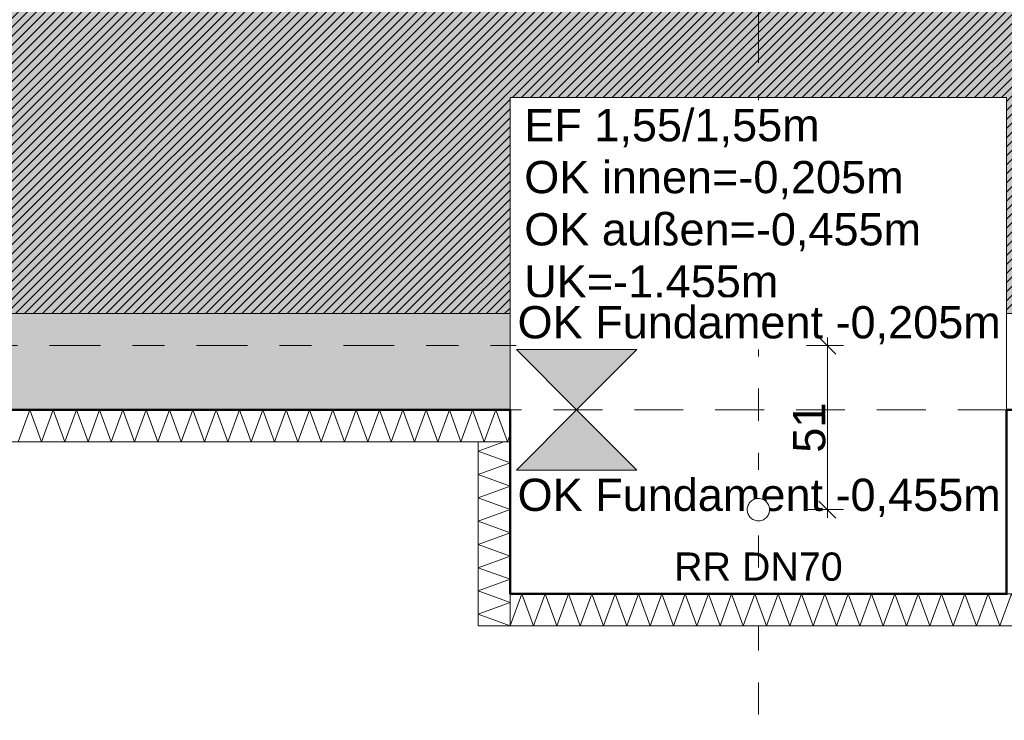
# Model space of a CAD drawing. Header units: metres. Extents: x -273 to 6, y -183 to 13.
# Tile 27 of 256: x -170.13 to -167.05, y -40.62 to -38.43. Entities that reach past the tile are written whole.
import ezdxf

# ---------------------------------------------------------------- set-up
doc = ezdxf.new("R2010")
doc.units = ezdxf.units.M
doc.header["$LTSCALE"] = 0.05
doc.header["$PDMODE"] = 1
doc.header["$PDSIZE"] = -2
doc.linetypes.add('ISO-02 Strichlinie', pattern=[3.81, 3.048, -0.762])
doc.linetypes.add('Linienart-53', pattern=[5.291531, 3.175, -1.058062, 0.352704, -0.705764])
doc.layers.get('0').update_dxf_attribs({"lineweight": 25})
for name, color, linetype, lineweight, true_color in [('00 -Bauelemente -Dämmung innen', 7, 'Continuous', 9, 0xff7fe6), ('30 -32 Gründung- 2 Flachgründungen u. Bodenplatten', 7, 'Continuous', 9, 0xff6633), ('30 -32 Gründung-4 Frostschürze', 7, 'Continuous', 9, 0x66aaff), ('70 -72 Beschriftung- 1 Beschriftung allgemein', 7, 'Continuous', 9, 0xff6633), ('70 -76 Bemaßung- 2 Allgemein', 7, 'Continuous', 5, 0x6666cc)]:
    doc.layers.add(name, color=color, linetype=linetype, lineweight=lineweight, true_color=true_color)
for name, color, linetype, lineweight in [('30 -35 Decken- 2 Beläge- Dämmung', 7, 'Continuous', 9), ('40 -41 Abwasser_Wasser_Gas- 2 Wasser-1', 7, 'Continuous', 15), ('70 -71 Achsen- 1 Gebäudeachsen', 7, 'Linienart-53', 18), ('Keine', 7, 'Continuous', 9)]:
    doc.layers.add(name, color=color, linetype=linetype, lineweight=lineweight)
doc.styles.add('Arial', font='arial.ttf')
doc.dimstyles.new('k+k_klein', dxfattribs={"dimtxt": 0.100689, "dimasz": 0.05302, "dimexe": 0.05, "dimexo": 0.15, "dimgap": 0.005, "dimtad": 1, "dimdec": 3, "dimtxsty": 'Arial', "dimblk": 'VW_SLASH-2', "dimblk1": 'VW_SLASH-2', "dimblk2": 'VW_SLASH-2', "dimcen": 0, "dimdle": 0.025, "dimadec": 3, "dimazin": 0, "dimtfac": 0.75, "dimtdec": 3, "dimtix": 1, "dimtmove": 0, "dimatfit": 0, "dimldrblk": 'VW_FILLEDARROW', "dimfxl": 0.1, "dimfxlon": 1, "dimfrac": 2, "dimtolj": 1, "dimarcsym": 0})

# ---------------------------------------------------------------- blocks, each defined once
blk = doc.blocks.new('_Achsen (3D)')
at = {"layer": '70 -71 Achsen- 1 Gebäudeachsen', "transparency": 33554687}
for p, q in [((-167.821, 3.8), (-167.821, -46.172)), ((-179.668, -39.447), (3.826, -39.447))]:
    blk.add_line(p, q, dxfattribs=at)
blk = doc.blocks.new('Gruppe-544')
at = {"color": 255, "linetype": 'Continuous', "lineweight": 5}
blk.add_wipeout([(-174.646, -39.747), (-168.596, -39.747), (-168.596, -39.647), (-174.646, -39.647)], dxfattribs=at).dxf.layer = '00 -Bauelemente -Dämmung innen'
blk = doc.blocks.new('Gruppe-545')
at = {"layer": '00 -Bauelemente -Dämmung innen', "color": 7, "transparency": 33554687, "flags": 128}
blk.add_lwpolyline([(-170.1328, -39.747), (-170.0964, -39.647), (-170.06, -39.747), (-170.0236, -39.647), (-169.9872, -39.747), (-169.9508, -39.647), (-169.9144, -39.747), (-169.878, -39.647), (-169.8416, -39.747), (-169.8052, -39.647), (-169.7688, -39.747), (-169.7324, -39.647), (-169.696, -39.747), (-169.6596, -39.647), (-169.6232, -39.747), (-169.5868, -39.647), (-169.5504, -39.747), (-169.514, -39.647), (-169.4776, -39.747), (-169.4412, -39.647), (-169.4048, -39.747), (-169.3684, -39.647), (-169.332, -39.747), (-169.2956, -39.647), (-169.2592, -39.747), (-169.2228, -39.647), (-169.1864, -39.747), (-169.15, -39.647), (-169.1137, -39.747), (-169.0773, -39.647), (-169.0409, -39.747), (-169.0045, -39.647), (-168.9681, -39.747), (-168.9317, -39.647), (-168.8953, -39.747), (-168.8589, -39.647), (-168.8225, -39.747), (-168.7861, -39.647), (-168.7497, -39.747), (-168.7133, -39.647), (-168.6769, -39.747), (-168.6405, -39.647), (-168.6041, -39.747), (-168.596, -39.7248)], dxfattribs=at)
blk = doc.blocks.new('Gruppe-547')
at = {"layer": '00 -Bauelemente -Dämmung innen', "color": 7, "linetype": 'Continuous', "lineweight": 9, "transparency": 33554687}
blk.add_line((-168.596, -39.747), (-168.596, -39.647), dxfattribs=at)
blk = doc.blocks.new('Gruppe-548')
at = {"color": 7, "transparency": 33554687}
blk.add_blockref('Gruppe-547', (0, 0), dxfattribs=at)
blk = doc.blocks.new('Gruppe-549')
at = {"layer": '00 -Bauelemente -Dämmung innen', "color": 7, "linetype": 'Continuous', "lineweight": 9, "transparency": 33554687}
blk.add_line((-168.596, -39.647), (-174.646, -39.647), dxfattribs=at)
blk = doc.blocks.new('Gruppe-550')
at = {"layer": '00 -Bauelemente -Dämmung innen', "color": 7, "linetype": 'Continuous', "lineweight": 9, "transparency": 33554687}
blk.add_line((-174.646, -39.747), (-168.596, -39.747), dxfattribs=at)
blk = doc.blocks.new('Gruppe-551')
at = {"color": 7, "transparency": 33554687}
for name in ['Gruppe-549', 'Gruppe-550']:
    blk.add_blockref(name, (0, 0), dxfattribs=at)
blk = doc.blocks.new('Gruppe-552')
at = {"layer": '00 -Bauelemente -Dämmung innen', "color": 7}
blk.add_blockref('Gruppe-544', (0, 0), dxfattribs=at)
at = {"color": 7, "transparency": 33554687}
for name in ['Gruppe-548', 'Gruppe-551']:
    blk.add_blockref(name, (0, 0), dxfattribs=at)
at = {"layer": '00 -Bauelemente -Dämmung innen', "color": 7, "transparency": 33554687}
blk.add_blockref('Gruppe-545', (0, 0), dxfattribs=at)
blk = doc.blocks.new('Gruppe-553')
at = {"layer": '00 -Bauelemente -Dämmung innen', "color": 7, "transparency": 33554687}
blk.add_blockref('Gruppe-552', (0, 0), dxfattribs=at)
at = {"layer": '00 -Bauelemente -Dämmung innen', "color": 0, "flags": 1}
for tag in ['prm0_value', 'prm1_value', 'prm2_value', 'prm3_value', 'prm4_value', 'prm5_value', 'prm6_value', 'IFC_UUID', 'instanceID', 'prm0_name', 'prm0_type', 'prm1_name', 'prm1_type', 'prm2_name', 'prm2_type', 'prm3_name', 'prm3_type', 'prm4_name', 'prm4_type', 'prm5_name', 'prm5_type', 'prm6_name', 'prm6_type']:
    blk.add_attdef(tag, (-174.646, -39.747), '', height=0.00018, dxfattribs=at)
blk = doc.blocks.new('Gruppe-1874')
at = {"color": 255, "linetype": 'Continuous', "lineweight": 5}
blk.add_wipeout([(-168.596, -40.322), (-166.946, -40.322), (-166.946, -40.222), (-168.596, -40.222)], dxfattribs=at).dxf.layer = '00 -Bauelemente -Dämmung innen'
blk = doc.blocks.new('Gruppe-1875')
at = {"layer": '00 -Bauelemente -Dämmung innen', "color": 7, "transparency": 33554687, "flags": 128}
blk.add_lwpolyline([(-168.596, -40.322), (-168.5596, -40.222), (-168.5232, -40.322), (-168.4868, -40.222), (-168.4504, -40.322), (-168.414, -40.222), (-168.3776, -40.322), (-168.3412, -40.222), (-168.3048, -40.322), (-168.2684, -40.222), (-168.232, -40.322), (-168.1956, -40.222), (-168.1592, -40.322), (-168.1228, -40.222), (-168.0864, -40.322), (-168.05, -40.222), (-168.0136, -40.322), (-167.9773, -40.222), (-167.9409, -40.322), (-167.9045, -40.222), (-167.8681, -40.322), (-167.8317, -40.222), (-167.7953, -40.322), (-167.7589, -40.222), (-167.7225, -40.322), (-167.6861, -40.222), (-167.6497, -40.322), (-167.6133, -40.222), (-167.5769, -40.322), (-167.5405, -40.222), (-167.5041, -40.322), (-167.4677, -40.222), (-167.4313, -40.322), (-167.3949, -40.222), (-167.3585, -40.322), (-167.3221, -40.222), (-167.2857, -40.322), (-167.2493, -40.222), (-167.2129, -40.322), (-167.1765, -40.222), (-167.1401, -40.322), (-167.1037, -40.222), (-167.0673, -40.322), (-167.0309, -40.222), (-166.9945, -40.322), (-166.9581, -40.222), (-166.946, -40.2554)], dxfattribs=at)
blk = doc.blocks.new('Gruppe-1876')
at = {"layer": '00 -Bauelemente -Dämmung innen', "color": 7, "linetype": 'Continuous', "lineweight": 9, "transparency": 33554687}
blk.add_line((-168.596, -40.222), (-168.596, -40.322), dxfattribs=at)
blk = doc.blocks.new('Gruppe-1877')
at = {"layer": '00 -Bauelemente -Dämmung innen', "color": 7, "linetype": 'Continuous', "lineweight": 9, "transparency": 33554687}
blk.add_line((-166.946, -40.322), (-166.946, -40.222), dxfattribs=at)
blk = doc.blocks.new('Gruppe-1878')
at = {"color": 7, "transparency": 33554687}
for name in ['Gruppe-1876', 'Gruppe-1877']:
    blk.add_blockref(name, (0, 0), dxfattribs=at)
blk = doc.blocks.new('Gruppe-1879')
at = {"layer": '00 -Bauelemente -Dämmung innen', "color": 7, "linetype": 'Continuous', "lineweight": 9, "transparency": 33554687}
blk.add_line((-166.946, -40.222), (-168.596, -40.222), dxfattribs=at)
blk = doc.blocks.new('Gruppe-1880')
at = {"layer": '00 -Bauelemente -Dämmung innen', "color": 7, "linetype": 'Continuous', "lineweight": 9, "transparency": 33554687}
blk.add_line((-168.596, -40.322), (-166.946, -40.322), dxfattribs=at)
blk = doc.blocks.new('Gruppe-1881')
at = {"color": 7, "transparency": 33554687}
for name in ['Gruppe-1879', 'Gruppe-1880']:
    blk.add_blockref(name, (0, 0), dxfattribs=at)
blk = doc.blocks.new('Gruppe-1882')
at = {"layer": '00 -Bauelemente -Dämmung innen', "color": 7}
blk.add_blockref('Gruppe-1874', (0, 0), dxfattribs=at)
at = {"color": 7, "transparency": 33554687}
for name in ['Gruppe-1878', 'Gruppe-1881']:
    blk.add_blockref(name, (0, 0), dxfattribs=at)
at = {"layer": '00 -Bauelemente -Dämmung innen', "color": 7, "transparency": 33554687}
blk.add_blockref('Gruppe-1875', (0, 0), dxfattribs=at)
blk = doc.blocks.new('Gruppe-1883')
at = {"layer": '00 -Bauelemente -Dämmung innen', "color": 7, "transparency": 33554687}
blk.add_blockref('Gruppe-1882', (0, 0), dxfattribs=at)
at = {"layer": '00 -Bauelemente -Dämmung innen', "color": 0, "flags": 1}
for tag in ['prm0_value', 'prm1_value', 'prm2_value', 'prm3_value', 'prm4_value', 'prm5_value', 'prm6_value', 'IFC_UUID', 'instanceID', 'prm0_name', 'prm0_type', 'prm1_name', 'prm1_type', 'prm2_name', 'prm2_type', 'prm3_name', 'prm3_type', 'prm4_name', 'prm4_type', 'prm5_name', 'prm5_type', 'prm6_name', 'prm6_type']:
    blk.add_attdef(tag, (-168.596, -40.322), '', height=0.00018, dxfattribs=at)
blk = doc.blocks.new('Gruppe-1884')
at = {"color": 255, "linetype": 'Continuous', "lineweight": 5}
blk.add_wipeout([(-168.596, -40.322), (-168.596, -39.747), (-168.696, -39.747), (-168.696, -40.322)], dxfattribs=at).dxf.layer = '00 -Bauelemente -Dämmung innen'
blk = doc.blocks.new('Gruppe-1885')
at = {"layer": '00 -Bauelemente -Dämmung innen', "color": 7, "transparency": 33554687, "flags": 128}
blk.add_lwpolyline([(-168.596, -40.322), (-168.696, -40.2856), (-168.596, -40.2492), (-168.696, -40.2129), (-168.596, -40.1765), (-168.696, -40.1401), (-168.596, -40.1037), (-168.696, -40.0673), (-168.596, -40.0309), (-168.696, -39.9945), (-168.596, -39.9581), (-168.696, -39.9217), (-168.596, -39.8853), (-168.696, -39.8489), (-168.596, -39.8125), (-168.696, -39.7761), (-168.6162, -39.747)], dxfattribs=at)
blk = doc.blocks.new('Gruppe-1886')
at = {"layer": '00 -Bauelemente -Dämmung innen', "color": 7, "linetype": 'Continuous', "lineweight": 9, "transparency": 33554687}
blk.add_line((-168.696, -40.322), (-168.596, -40.322), dxfattribs=at)
blk = doc.blocks.new('Gruppe-1887')
at = {"layer": '00 -Bauelemente -Dämmung innen', "color": 7, "linetype": 'Continuous', "lineweight": 9, "transparency": 33554687}
blk.add_line((-168.596, -39.747), (-168.696, -39.747), dxfattribs=at)
blk = doc.blocks.new('Gruppe-1888')
at = {"color": 7, "transparency": 33554687}
for name in ['Gruppe-1887', 'Gruppe-1886']:
    blk.add_blockref(name, (0, 0), dxfattribs=at)
blk = doc.blocks.new('Gruppe-1889')
at = {"layer": '00 -Bauelemente -Dämmung innen', "color": 7, "linetype": 'Continuous', "lineweight": 9, "transparency": 33554687}
blk.add_line((-168.696, -39.747), (-168.696, -40.322), dxfattribs=at)
blk = doc.blocks.new('Gruppe-1890')
at = {"layer": '00 -Bauelemente -Dämmung innen', "color": 7, "linetype": 'Continuous', "lineweight": 9, "transparency": 33554687}
blk.add_line((-168.596, -40.322), (-168.596, -39.747), dxfattribs=at)
blk = doc.blocks.new('Gruppe-1891')
at = {"color": 7, "transparency": 33554687}
for name in ['Gruppe-1889', 'Gruppe-1890']:
    blk.add_blockref(name, (0, 0), dxfattribs=at)
blk = doc.blocks.new('Gruppe-1892')
at = {"layer": '00 -Bauelemente -Dämmung innen', "color": 7}
blk.add_blockref('Gruppe-1884', (0, 0), dxfattribs=at)
at = {"color": 7, "transparency": 33554687}
for name in ['Gruppe-1888', 'Gruppe-1891']:
    blk.add_blockref(name, (0, 0), dxfattribs=at)
at = {"layer": '00 -Bauelemente -Dämmung innen', "color": 7, "transparency": 33554687}
blk.add_blockref('Gruppe-1885', (0, 0), dxfattribs=at)
blk = doc.blocks.new('Gruppe-1893')
at = {"layer": '00 -Bauelemente -Dämmung innen', "color": 7, "transparency": 33554687}
blk.add_blockref('Gruppe-1892', (0, 0), dxfattribs=at)
at = {"layer": '00 -Bauelemente -Dämmung innen', "color": 0, "flags": 1}
for tag in ['prm0_value', 'prm1_value', 'prm2_value', 'prm3_value', 'prm4_value', 'prm5_value', 'prm6_value', 'IFC_UUID', 'instanceID', 'prm0_name', 'prm0_type', 'prm1_name', 'prm1_type', 'prm2_name', 'prm2_type', 'prm3_name', 'prm3_type', 'prm4_name', 'prm4_type', 'prm5_name', 'prm5_type', 'prm6_name', 'prm6_type']:
    blk.add_attdef(tag, (-168.696, -40.322), '', height=0.00018, dxfattribs=at)
blk = doc.blocks.new('Gruppe-2379')
at = {"layer": '30 -32 Gründung- 2 Flachgründungen u. Bodenplatten', "flags": 128}
blk.add_lwpolyline([(-168.596, -38.672), (-167.046, -38.672), (-167.046, -40.222), (-168.596, -40.222)], close=True, dxfattribs=at)
at = {"color": 255}
blk.add_wipeout([(-168.5521, -38.8434), (-167.6238, -38.8434), (-167.6238, -38.6811), (-168.5521, -38.6811)], dxfattribs=at).dxf.layer = '70 -72 Beschriftung- 1 Beschriftung allgemein'
at = {"layer": '70 -72 Beschriftung- 1 Beschriftung allgemein', "insert": (-168.5521, -38.7081), "char_height": 0.100689, "attachment_point": 1, "line_spacing_factor": 0.970891, "style": 'Arial'}
blk.add_mtext('EF 1,55/1,55m', dxfattribs=at)
at = {"color": 255}
blk.add_wipeout([(-168.5521, -39.3302), (-167.2668, -39.3302), (-167.2668, -38.8434), (-168.5521, -38.8434)], dxfattribs=at).dxf.layer = '70 -72 Beschriftung- 1 Beschriftung allgemein'
at = {"layer": '70 -72 Beschriftung- 1 Beschriftung allgemein', "insert": (-168.5521, -38.8704), "char_height": 0.100689, "attachment_point": 1, "line_spacing_factor": 0.970891, "style": 'Arial'}
blk.add_mtext('OK innen=-0,205m\\POK außen=-0,455m \\PUK=-1,455m', dxfattribs=at)
blk = doc.blocks.new('_FU_2D LP5 (2D)')
at = {"layer": '30 -35 Decken- 2 Beläge- Dämmung', "linetype": 'Continuous', "lineweight": 18, "true_color": 0xd9d9d9}
h = blk.add_hatch(dxfattribs=at)
h.set_pattern_fill('Schraffur grau', color=254, style=0, pattern_type=2)
h.set_pattern_definition([(45, (-169.438402, -27.189444), (0.014142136, -0.014142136), [])])
h.paths.add_polyline_path([(-170.32099996, -13.79704198), (-162.72099996, -13.79704198), (-162.72099996, -12.29704198), (-175.32099996, -12.29704198), (-175.32099996, -18.69704198), (-174.17099996, -18.69704198), (-174.17099996, -24.19704198), (-175.32099996, -24.19704198), (-175.32099996, -30.09704198), (-174.32099996, -30.09704198), (-174.32099996, -32.29704198), (-175.32099996, -32.29704198), (-175.32099996, -38.67204198), (-174.64599996, -38.67204198), (-174.64599996, -39.34704198), (-168.59599996, -39.34704198), (-168.59599996, -38.67204198), (-167.04599996, -38.67204198), (-167.04599996, -39.34704198), (-160.82099996, -39.34704198), (-160.82099996, -34.34704198), (-170.32099996, -34.34704198)])
at = {"layer": 'Keine', "linetype": 'Continuous', "lineweight": 0, "transparency": 33554511}
h = blk.add_hatch(color=43, dxfattribs=at)
h.paths.add_polyline_path([(-168.59599996, -39.34704198), (-168.59599996, -38.67204198), (-167.04599996, -38.67204198), (-167.04599996, -39.34704198), (-160.82099996, -39.34704198), (-160.82099996, -12.29704198), (-175.32099996, -12.29704198), (-175.32099996, -18.69704198), (-174.17099996, -18.69704198), (-174.17099996, -24.19704198), (-175.32099996, -24.19704198), (-175.32099996, -30.09704198), (-174.32099996, -30.09704198), (-174.32099996, -32.29704198), (-175.32099996, -32.29704198), (-175.32099996, -38.67204198), (-174.64599996, -38.67204198), (-174.64599996, -39.34704198)])
h.paths.add_polyline_path([(-169.32099996, -29.69704198), (-166.32099996, -29.69704198), (-166.32099996, -32.69704198), (-169.32099996, -32.69704198)])
h.paths.add_polyline_path([(-166.32099996, -25.19704198), (-169.32099996, -25.19704198), (-169.32099996, -17.69704198), (-166.32099996, -17.69704198)])
at = {"layer": '30 -35 Decken- 2 Beläge- Dämmung', "flags": 128}
blk.add_lwpolyline([(-170.32099996, -13.79704198), (-162.72099996, -13.79704198), (-162.72099996, -12.29704198), (-175.32099996, -12.29704198), (-175.32099996, -18.69704198), (-174.17099996, -18.69704198), (-174.17099996, -24.19704198), (-175.32099996, -24.19704198), (-175.32099996, -30.09704198), (-174.32099996, -30.09704198), (-174.32099996, -32.29704198), (-175.32099996, -32.29704198), (-175.32099996, -38.67204198), (-174.64599996, -38.67204198), (-174.64599996, -39.34704198), (-168.59599996, -39.34704198), (-168.59599996, -38.67204198), (-167.04599996, -38.67204198), (-167.04599996, -39.34704198), (-160.82099996, -39.34704198), (-160.82099996, -34.34704198), (-170.32099996, -34.34704198)], close=True, dxfattribs=at)
at = {"layer": 'Keine', "flags": 128}
blk.add_lwpolyline([(-168.59599996, -39.34704198), (-168.59599996, -38.67204198), (-167.04599996, -38.67204198), (-167.04599996, -39.34704198), (-160.82099996, -39.34704198), (-160.82099996, -12.29704198), (-175.32099996, -12.29704198), (-175.32099996, -18.69704198), (-174.17099996, -18.69704198), (-174.17099996, -24.19704198), (-175.32099996, -24.19704198), (-175.32099996, -30.09704198), (-174.32099996, -30.09704198), (-174.32099996, -32.29704198), (-175.32099996, -32.29704198), (-175.32099996, -38.67204198), (-174.64599996, -38.67204198), (-174.64599996, -39.34704198)], close=True, dxfattribs=at)
at = {"layer": '00 -Bauelemente -Dämmung innen', "color": 7}
for name in ['Gruppe-553', 'Gruppe-1883']:
    blk.add_blockref(name, (0, 0), dxfattribs=at)
at = {"layer": '30 -32 Gründung-4 Frostschürze', "linetype": 'Continuous', "lineweight": 0, "transparency": 33554534}
blk.add_hatch(color=161, dxfattribs=at).paths.add_polyline_path([(-168.59599996, -39.64704198), (-174.64599996, -39.64704198), (-174.64599996, -39.34704198), (-168.59599996, -39.34704198)])
at = {"layer": '30 -32 Gründung- 2 Flachgründungen u. Bodenplatten', "linetype": 'ISO-02 Strichlinie'}
blk.add_line((-167.04599996, -39.64704198), (-168.59599996, -39.64704198), dxfattribs=at)
at = {"layer": '30 -32 Gründung-4 Frostschürze', "flags": 128}
blk.add_lwpolyline([(-168.59599996, -39.64704198), (-174.64599996, -39.64704198), (-174.64599996, -39.34704198), (-168.59599996, -39.34704198)], close=True, dxfattribs=at)
at = {"layer": '00 -Bauelemente -Dämmung innen', "color": 7}
blk.add_blockref('Gruppe-1893', (0, 0), dxfattribs=at)
at = {"layer": '30 -32 Gründung- 2 Flachgründungen u. Bodenplatten', "color": 7}
blk.add_blockref('Gruppe-2379', (0, 0), dxfattribs=at)
at = {"layer": '70 -72 Beschriftung- 1 Beschriftung allgemein', "color": 103, "lineweight": 50, "true_color": 0x66cc7f, "flags": 128}
blk.add_lwpolyline([(-176.02099996, -11.09704198), (-176.02099996, -12.29704198), (-175.62099996, -12.29704198), (-175.62099996, -18.69704198), (-176.67099996, -18.69704198), (-176.67099996, -24.19704197), (-175.62099996, -24.19704198), (-175.62099996, -30.09704198), (-176.52099996, -30.09704198), (-176.52099996, -32.29704198), (-175.62099996, -32.29704198), (-175.62099996, -38.67204198), (-176.19599996, -38.67204198), (-176.19599996, -40.22204198), (-174.64599996, -40.22204198), (-174.64599996, -39.64704198), (-168.59599996, -39.64704198), (-168.59599996, -40.22204198), (-167.04599996, -40.22204198), (-167.04599996, -39.64704198), (-160.82099996, -39.64704198), (-160.82099996, -40.04704198), (-159.62099996, -40.04704198)], dxfattribs=at)
blk = doc.blocks.new('VW_SLASH-2')
at = {"color": 0, "linetype": 'ByBlock', "lineweight": -2, "transparency": 16777216}
blk.add_line((0.472, 0), (-1, 0), dxfattribs=at)
at = {"color": 0, "lineweight": 5, "transparency": 16777216, "flags": 128}
blk.add_lwpolyline([(0.5, 0.5), (-0.5, -0.5)], dxfattribs=at)
blk = doc.blocks.new('*D2885')
at = {"layer": '70 -76 Bemaßung- 2 Allgemein', "color": 0, "lineweight": -2}
for p, q in [((-174.646, -44.172), (-174.646, -44.322)), ((-168.596, -44.172), (-168.596, -44.322)), ((-168.649, -44.272), (-174.593, -44.272))]:
    blk.add_line(p, q, dxfattribs=at)
at = {"layer": 'Defpoints', "color": 0}
for p in [(-174.646, -39.347), (-168.596, -39.347), (-174.646, -44.272)]:
    blk.add_point(p, dxfattribs=at)
at = {"layer": '70 -76 Bemaßung- 2 Allgemein', "color": 0, "lineweight": -2, "xscale": 0.05302001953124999, "yscale": 0.05302001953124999, "zscale": 0.05302001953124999, "rotation": 180}
blk.add_blockref('VW_SLASH-2', (-174.646, -44.272), dxfattribs=at)
at = {"layer": '70 -76 Bemaßung- 2 Allgemein', "color": 0, "lineweight": -2, "xscale": 0.05302001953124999, "yscale": 0.05302001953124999, "zscale": 0.05302001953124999}
blk.add_blockref('VW_SLASH-2', (-168.596, -44.272), dxfattribs=at)
at = {"layer": '70 -76 Bemaßung- 2 Allgemein', "color": 0, "insert": (-171.621, -44.2066), "char_height": 0.10069, "attachment_point": 5, "style": 'Arial'}
blk.add_mtext('\\A1;6,05', dxfattribs=at)
blk = doc.blocks.new('VW_FILLEDARROW')
at = {"linetype": 'Continuous', "lineweight": 0, "transparency": 16777216}
blk.add_hatch(color=0, dxfattribs=at).paths.add_polyline_path([(-2.829, 0.758), (0, 0), (-2.829, -0.758)])
at = {"color": 0, "lineweight": 5, "transparency": 16777216, "flags": 128}
blk.add_lwpolyline([(-2.829, 0.758), (0, 0), (-2.829, -0.758)], close=True, dxfattribs=at)
blk = doc.blocks.new('*D2886')
at = {"layer": '70 -76 Bemaßung- 2 Allgemein', "color": 0, "lineweight": -2}
for p, q in [((-167.821, -44.122), (-167.821, -44.222)), ((-168.596, -44.172), (-168.596, -44.322)), ((-167.874, -44.272), (-168.543, -44.272))]:
    blk.add_line(p, q, dxfattribs=at)
at = {"layer": 'Defpoints', "color": 0}
for p in [(-168.596, -39.347), (-168.596, -44.272), (-167.821, -44.272)]:
    blk.add_point(p, dxfattribs=at)
at = {"layer": '70 -76 Bemaßung- 2 Allgemein', "color": 0, "lineweight": -2, "xscale": 0.05302001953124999, "yscale": 0.05302001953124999, "zscale": 0.05302001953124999, "rotation": 180}
blk.add_blockref('VW_SLASH-2', (-168.596, -44.272), dxfattribs=at)
at = {"layer": '70 -76 Bemaßung- 2 Allgemein', "color": 0, "lineweight": -2, "xscale": 0.05302001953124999, "yscale": 0.05302001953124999, "zscale": 0.05302001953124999}
blk.add_blockref('VW_SLASH-2', (-167.821, -44.272), dxfattribs=at)
at = {"layer": '70 -76 Bemaßung- 2 Allgemein', "color": 0, "insert": (-168.2085, -44.1998), "char_height": 0.100689, "attachment_point": 5, "style": 'Arial'}
blk.add_mtext('\\A1;77\\S5^ ;', dxfattribs=at)
blk = doc.blocks.new('*D3063')
at = {"layer": '70 -76 Bemaßung- 2 Allgemein', "color": 0, "lineweight": -2}
for p, q in [((-174.546, -43.672), (-174.546, -43.822)), ((-168.696, -43.672), (-168.696, -43.822)), ((-168.749, -43.772), (-174.493, -43.772))]:
    blk.add_line(p, q, dxfattribs=at)
at = {"layer": 'Defpoints', "color": 0}
for p in [(-174.546, -40.322), (-168.696, -40.322), (-174.546, -43.772)]:
    blk.add_point(p, dxfattribs=at)
at = {"layer": '70 -76 Bemaßung- 2 Allgemein', "color": 0, "lineweight": -2, "xscale": 0.05302001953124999, "yscale": 0.05302001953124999, "zscale": 0.05302001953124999, "rotation": 180}
blk.add_blockref('VW_SLASH-2', (-174.546, -43.772), dxfattribs=at)
at = {"layer": '70 -76 Bemaßung- 2 Allgemein', "color": 0, "lineweight": -2, "xscale": 0.05302001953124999, "yscale": 0.05302001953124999, "zscale": 0.05302001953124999}
blk.add_blockref('VW_SLASH-2', (-168.696, -43.772), dxfattribs=at)
at = {"layer": '70 -76 Bemaßung- 2 Allgemein', "color": 0, "insert": (-171.621, -43.7066), "char_height": 0.10069, "attachment_point": 5, "style": 'Arial'}
blk.add_mtext('\\A1;5,85', dxfattribs=at)
blk = doc.blocks.new('*D3064')
at = {"layer": '70 -76 Bemaßung- 2 Allgemein', "color": 0, "lineweight": -2}
for p, q in [((-168.696, -43.672), (-168.696, -43.822)), ((-168.596, -43.672), (-168.596, -43.822)), ((-168.749, -43.772), (-168.802, -43.772)), ((-168.596, -43.772), (-168.696, -43.772)), ((-168.543, -43.772), (-168.49, -43.772))]:
    blk.add_line(p, q, dxfattribs=at)
at = {"layer": 'Defpoints', "color": 0}
for p in [(-168.596, -40.222), (-168.696, -40.322), (-168.696, -43.772)]:
    blk.add_point(p, dxfattribs=at)
at = {"layer": '70 -76 Bemaßung- 2 Allgemein', "color": 0, "lineweight": -2, "xscale": 0.05302001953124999, "yscale": 0.05302001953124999, "zscale": 0.05302001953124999}
blk.add_blockref('VW_SLASH-2', (-168.696, -43.772), dxfattribs=at)
at = {"layer": '70 -76 Bemaßung- 2 Allgemein', "color": 0, "lineweight": -2, "xscale": 0.05302001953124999, "yscale": 0.05302001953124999, "zscale": 0.05302001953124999, "rotation": 180}
blk.add_blockref('VW_SLASH-2', (-168.596, -43.772), dxfattribs=at)
at = {"layer": '70 -76 Bemaßung- 2 Allgemein', "color": 0, "insert": (-168.646, -43.9837), "char_height": 0.10069, "attachment_point": 5, "style": 'Arial'}
blk.add_mtext('\\A1;10', dxfattribs=at)
blk = doc.blocks.new('*D3065')
at = {"layer": '70 -76 Bemaßung- 2 Allgemein', "color": 0, "lineweight": -2}
for p, q in [((-168.596, -43.672), (-168.596, -43.822)), ((-167.821, -43.672), (-167.821, -43.822)), ((-167.874, -43.772), (-168.543, -43.772))]:
    blk.add_line(p, q, dxfattribs=at)
at = {"layer": 'Defpoints', "color": 0}
for p in [(-168.596, -40.222), (-167.821, -40.222), (-168.596, -43.772)]:
    blk.add_point(p, dxfattribs=at)
at = {"layer": '70 -76 Bemaßung- 2 Allgemein', "color": 0, "lineweight": -2, "xscale": 0.05302001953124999, "yscale": 0.05302001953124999, "zscale": 0.05302001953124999, "rotation": 180}
blk.add_blockref('VW_SLASH-2', (-168.596, -43.772), dxfattribs=at)
at = {"layer": '70 -76 Bemaßung- 2 Allgemein', "color": 0, "lineweight": -2, "xscale": 0.05302001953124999, "yscale": 0.05302001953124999, "zscale": 0.05302001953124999}
blk.add_blockref('VW_SLASH-2', (-167.821, -43.772), dxfattribs=at)
at = {"layer": '70 -76 Bemaßung- 2 Allgemein', "color": 0, "insert": (-168.2085, -43.6998), "char_height": 0.100689, "attachment_point": 5, "style": 'Arial'}
blk.add_mtext('\\A1;77\\S5^ ;', dxfattribs=at)
blk = doc.blocks.new('*D3066')
at = {"layer": '70 -76 Bemaßung- 2 Allgemein', "color": 0, "lineweight": -2}
for p, q in [((-167.821, -43.672), (-167.821, -43.822)), ((-167.046, -43.672), (-167.046, -43.822)), ((-167.099, -43.772), (-167.768, -43.772))]:
    blk.add_line(p, q, dxfattribs=at)
at = {"layer": 'Defpoints', "color": 0}
for p in [(-167.821, -40.222), (-167.046, -40.222), (-167.821, -43.772)]:
    blk.add_point(p, dxfattribs=at)
at = {"layer": '70 -76 Bemaßung- 2 Allgemein', "color": 0, "lineweight": -2, "xscale": 0.05302001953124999, "yscale": 0.05302001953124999, "zscale": 0.05302001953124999, "rotation": 180}
blk.add_blockref('VW_SLASH-2', (-167.821, -43.772), dxfattribs=at)
at = {"layer": '70 -76 Bemaßung- 2 Allgemein', "color": 0, "lineweight": -2, "xscale": 0.05302001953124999, "yscale": 0.05302001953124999, "zscale": 0.05302001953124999}
blk.add_blockref('VW_SLASH-2', (-167.046, -43.772), dxfattribs=at)
at = {"layer": '70 -76 Bemaßung- 2 Allgemein', "color": 0, "insert": (-167.4335, -43.6998), "char_height": 0.100689, "attachment_point": 5, "style": 'Arial'}
blk.add_mtext('\\A1;77\\S5^ ;', dxfattribs=at)
blk = doc.blocks.new('Gruppe-2904')
at = {"color": 255}
for points in [[(-168.5769, -39.4588), (-167.0603, -39.4588), (-167.0603, -39.2965), (-168.5769, -39.2965)], [(-168.5769, -39.9975), (-167.0603, -39.9975), (-167.0603, -39.8353), (-168.5769, -39.8353)]]:
    blk.add_wipeout(points, dxfattribs=at).dxf.layer = '70 -72 Beschriftung- 1 Beschriftung allgemein'
at = {"layer": '30 -32 Gründung- 2 Flachgründungen u. Bodenplatten', "linetype": 'Continuous', "lineweight": 0, "transparency": 33554687}
for points in [[(-168.5769, -39.4588), (-168.3887, -39.647), (-168.2004, -39.4588)], [(-168.5769, -39.8353), (-168.3887, -39.647), (-168.2004, -39.8353)]]:
    blk.add_hatch(color=7, dxfattribs=at).paths.add_polyline_path(points)
at = {"layer": '30 -32 Gründung- 2 Flachgründungen u. Bodenplatten', "flags": 128}
for points in [[(-168.5769, -39.4588), (-168.3887, -39.647), (-168.2004, -39.4588)], [(-168.5769, -39.8353), (-168.3887, -39.647), (-168.2004, -39.8353)]]:
    blk.add_lwpolyline(points, close=True, dxfattribs=at)
at = {"layer": '70 -72 Beschriftung- 1 Beschriftung allgemein', "char_height": 0.100689, "attachment_point": 2, "line_spacing_factor": 0.970891, "style": 'Arial'}
for s, insert in [('OK Fundament -0,205m', (-167.8186, -39.3236)), ('OK Fundament -0,455m', (-167.8186, -39.8623))]:
    blk.add_mtext(s, dxfattribs=dict(at, insert=insert))
blk = doc.blocks.new('Gruppe-2948')
at = {"layer": '70 -72 Beschriftung- 1 Beschriftung allgemein', "insert": (-167.821, -40.0927), "char_height": 0.0881, "attachment_point": 2, "line_spacing_factor": 0.969685, "style": 'Arial'}
blk.add_mtext('RR DN70', dxfattribs=at)
at = {"color": 255}
blk.add_wipeout([(-167.8513, -39.9415), (-167.8494, -39.9386), (-167.8473, -39.936), (-167.8449, -39.9335), (-167.8423, -39.9313), (-167.8395, -39.9293), (-167.8365, -39.9276), (-167.8333, -39.9263), (-167.8301, -39.9252), (-167.8267, -39.9245), (-167.8233, -39.9241), (-167.8199, -39.9241), (-167.8164, -39.9243), (-167.8131, -39.9249), (-167.8097, -39.9259), (-167.8066, -39.9272), (-167.8035, -39.9287), (-167.8006, -39.9306), (-167.7979, -39.9327), (-167.7955, -39.9351), (-167.7932, -39.9377), (-167.7913, -39.9406), (-167.7896, -39.9436), (-167.7882, -39.9467), (-167.7872, -39.95), (-167.7865, -39.9533), (-167.7861, -39.9567), (-167.786, -39.9602), (-167.7863, -39.9636), (-167.7869, -39.967), (-167.7879, -39.9703), (-167.7891, -39.9735), (-167.7907, -39.9765), (-167.7926, -39.9794), (-167.7947, -39.9821), (-167.7971, -39.9846), (-167.7997, -39.9868), (-167.8025, -39.9888), (-167.8055, -39.9904), (-167.8087, -39.9918), (-167.8119, -39.9928), (-167.8153, -39.9936), (-167.8187, -39.994), (-167.8221, -39.994), (-167.8256, -39.9937), (-167.8289, -39.9931), (-167.8323, -39.9922), (-167.8354, -39.9909), (-167.8385, -39.9893), (-167.8414, -39.9875), (-167.8441, -39.9853), (-167.8465, -39.983), (-167.8488, -39.9803), (-167.8507, -39.9775), (-167.8524, -39.9745), (-167.8538, -39.9714), (-167.8548, -39.9681), (-167.8555, -39.9647), (-167.8559, -39.9613), (-167.856, -39.9579), (-167.8557, -39.9545), (-167.8551, -39.9511), (-167.8541, -39.9478), (-167.8529, -39.9446)], dxfattribs=at).dxf.layer = '40 -41 Abwasser_Wasser_Gas- 2 Wasser-1'
at = {"layer": '40 -41 Abwasser_Wasser_Gas- 2 Wasser-1', "flags": 128}
blk.add_lwpolyline([(-167.8513, -39.9415), (-167.8494, -39.9386), (-167.8473, -39.936), (-167.8449, -39.9335), (-167.8423, -39.9313), (-167.8395, -39.9293), (-167.8365, -39.9276), (-167.8333, -39.9263), (-167.8301, -39.9252), (-167.8267, -39.9245), (-167.8233, -39.9241), (-167.8199, -39.9241), (-167.8164, -39.9243), (-167.8131, -39.9249), (-167.8097, -39.9259), (-167.8066, -39.9272), (-167.8035, -39.9287), (-167.8006, -39.9306), (-167.7979, -39.9327), (-167.7955, -39.9351), (-167.7932, -39.9377), (-167.7913, -39.9406), (-167.7896, -39.9436), (-167.7882, -39.9467), (-167.7872, -39.95), (-167.7865, -39.9533), (-167.7861, -39.9567), (-167.786, -39.9602), (-167.7863, -39.9636), (-167.7869, -39.967), (-167.7879, -39.9703), (-167.7891, -39.9735), (-167.7907, -39.9765), (-167.7926, -39.9794), (-167.7947, -39.9821), (-167.7971, -39.9846), (-167.7997, -39.9868), (-167.8025, -39.9888), (-167.8055, -39.9904), (-167.8087, -39.9918), (-167.8119, -39.9928), (-167.8153, -39.9936), (-167.8187, -39.994), (-167.8221, -39.994), (-167.8256, -39.9937), (-167.8289, -39.9931), (-167.8323, -39.9922), (-167.8354, -39.9909), (-167.8385, -39.9893), (-167.8414, -39.9875), (-167.8441, -39.9853), (-167.8465, -39.983), (-167.8488, -39.9803), (-167.8507, -39.9775), (-167.8524, -39.9745), (-167.8538, -39.9714), (-167.8548, -39.9681), (-167.8555, -39.9647), (-167.8559, -39.9613), (-167.856, -39.9579), (-167.8557, -39.9545), (-167.8551, -39.9511), (-167.8541, -39.9478), (-167.8529, -39.9446)], close=True, dxfattribs=at)
blk = doc.blocks.new('Gruppe-2951')
at = {"layer": '40 -41 Abwasser_Wasser_Gas- 2 Wasser-1', "color": 7}
blk.add_blockref('Gruppe-2948', (0, 0), dxfattribs=at)
blk = doc.blocks.new('*D4130')
at = {"layer": '70 -76 Bemaßung- 2 Allgemein', "color": 0, "lineweight": -2}
for p, q in [((-167.671, -39.447), (-167.5554, -39.447)), ((-167.6054, -39.906), (-167.6054, -39.5001)), ((-167.671, -39.959), (-167.5554, -39.959))]:
    blk.add_line(p, q, dxfattribs=at)
at = {"layer": 'Defpoints', "color": 0}
for p in [(-167.821, -39.447), (-167.6054, -39.447), (-167.821, -39.959)]:
    blk.add_point(p, dxfattribs=at)
at = {"layer": '70 -76 Bemaßung- 2 Allgemein', "color": 0, "lineweight": -2, "xscale": 0.05302001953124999, "yscale": 0.05302001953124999, "zscale": 0.05302001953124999}
for p, rotation in [((-167.6054, -39.447), 90.00000000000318), ((-167.6054, -39.959), 270.0000000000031)]:
    blk.add_blockref('VW_SLASH-2', p, dxfattribs=dict(at, rotation=rotation))
at = {"layer": '70 -76 Bemaßung- 2 Allgemein', "color": 0, "insert": (-167.6618, -39.703), "char_height": 0.10069, "attachment_point": 5, "rotation": 90, "style": 'Arial'}
blk.add_mtext('\\A1;51', dxfattribs=at)
blk = doc.blocks.new('Gruppe-2787')
at = {"layer": '70 -76 Bemaßung- 2 Allgemein'}
for base, p1, p2, text, picture, middle in [((-174.64599996, -44.27204198), (-168.59599996, -39.34704198), (-174.64599996, -39.34704198), '6,05', '*D2885', (-171.62099996, -44.20657844)), ((-168.59599996, -44.27204198), (-167.82099996, -44.27204198), (-168.59599996, -39.34704198), '77\\S5^ ;', '*D2886', (-168.20849996, -44.19976518))]:
    dim = blk.add_linear_dim(base=base, p1=p1, p2=p2, text=text, dimstyle='k+k_klein', override={"dimtxt": 0.100689, "dimgap": 0.005, "dimdec": 8, "dimpost": '<>', "dimtxsty": 'Arial', "dimtmove": 2}, dxfattribs=at)
    dim.commit()
    dim.dimension.update_dxf_attribs({"geometry": picture, "text_midpoint": middle})
blk = doc.blocks.new('Gruppe-2791')
at = {"layer": '70 -76 Bemaßung- 2 Allgemein'}
for base, p1, p2, text, override, picture, middle in [((-168.69599996, -43.77204198), (-168.59599996, -40.22204198), (-168.69599996, -40.32204198), '10', {"dimtxt": 0.100689, "dimgap": 0.005, "dimdec": 8, "dimpost": '<>', "dimtxsty": 'Arial', "dimtix": 0, "dimtmove": 2}, '*D3064', (-168.64599996, -43.98374666)), ((-168.59599996, -43.77204198), (-167.82099996, -40.22204198), (-168.59599996, -40.22204198), '77\\S5^ ;', {"dimtxt": 0.100689, "dimgap": 0.005, "dimdec": 8, "dimpost": '<>', "dimtxsty": 'Arial', "dimtmove": 2}, '*D3065', (-168.20849996, -43.69976518)), ((-167.82099996, -43.77204198), (-167.04599996, -40.22204198), (-167.82099996, -40.22204198), '77\\S5^ ;', {"dimtxt": 0.100689, "dimgap": 0.005, "dimdec": 8, "dimpost": '<>', "dimtxsty": 'Arial', "dimtmove": 2}, '*D3066', (-167.43349996, -43.69976518)), ((-174.54599996, -43.77204198), (-168.69599996, -40.32204198), (-174.54599996, -40.32204198), '5,85', {"dimtxt": 0.100689, "dimgap": 0.005, "dimdec": 8, "dimpost": '<>', "dimtxsty": 'Arial', "dimtmove": 2}, '*D3063', (-171.62099996, -43.70657844))]:
    dim = blk.add_linear_dim(base=base, p1=p1, p2=p2, text=text, dimstyle='k+k_klein', override=override, dxfattribs=at)
    dim.commit()
    dim.dimension.update_dxf_attribs({"geometry": picture, "text_midpoint": middle})
blk = doc.blocks.new('_FU_2D Bemaßung_ Beschriftung (3D)')
at = {"layer": '70 -76 Bemaßung- 2 Allgemein'}
for name in ['Gruppe-2787', 'Gruppe-2791']:
    blk.add_blockref(name, (0, 0), dxfattribs=at)
at = {"layer": '70 -72 Beschriftung- 1 Beschriftung allgemein', "color": 7}
blk.add_blockref('Gruppe-2904', (0, 0), dxfattribs=at)
blk.add_blockref('Gruppe-2951', (0, 0), dxfattribs=at)
at = {"layer": '70 -76 Bemaßung- 2 Allgemein'}
dim = blk.add_linear_dim(base=(-167.60542048, -39.44704198), p1=(-167.82099996, -39.95903504), p2=(-167.82099996, -39.44704198), angle=270, text='51', dimstyle='k+k_klein', override={"dimtxt": 0.100689, "dimgap": 0.005, "dimdec": 2, "dimpost": '<>', "dimtxsty": 'Arial', "dimtmove": 2}, dxfattribs=at)
dim.commit()
dim.dimension.update_dxf_attribs({"geometry": '*D4130', "text_midpoint": (-167.66182204, -39.70303851)})

msp = doc.modelspace()

# ---------------------------------------------------------------- block references
at = {"layer": 'Keine', "color": 1}
msp.add_blockref('_Achsen (3D)', (0, 0), dxfattribs=at)

# ---------------------------------------------------------------- next in the draw order: block references
msp.add_blockref('_FU_2D LP5 (2D)', (0, 0), dxfattribs=at)

# ---------------------------------------------------------------- next in the draw order: block references
msp.add_blockref('_FU_2D Bemaßung_ Beschriftung (3D)', (0, 0), dxfattribs=at)

doc.saveas('drawing.dxf')
